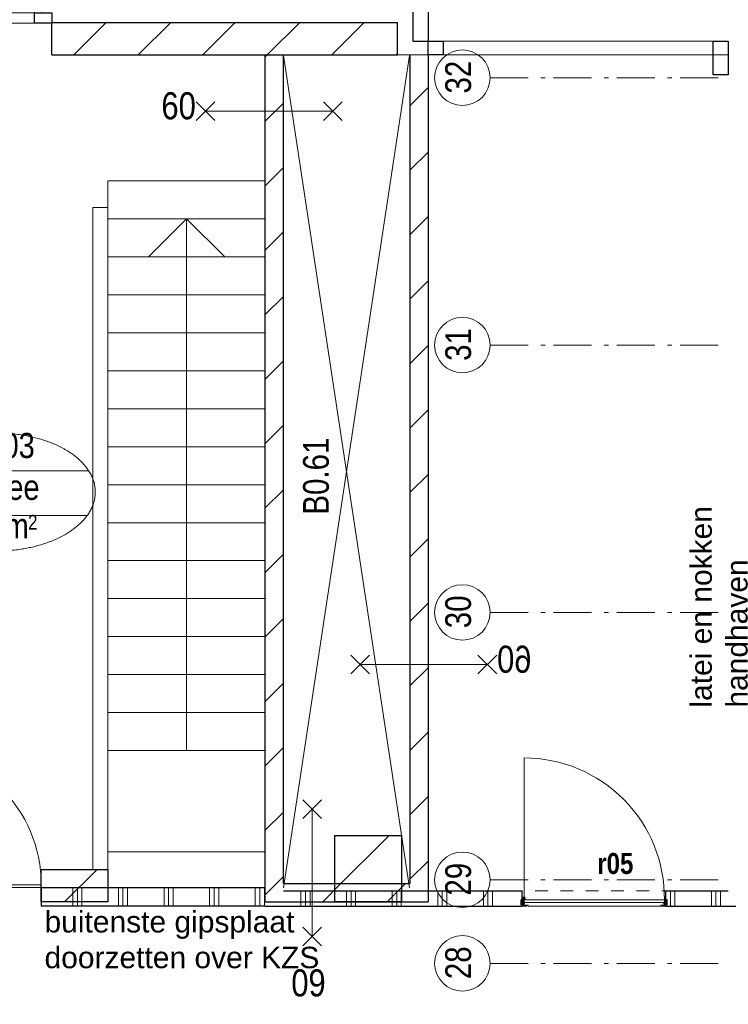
# Model space of a CAD drawing. Header units: millimetres. Extents: x 18442 to 242186, y -49554 to 63508.
# Tile 47 of 175: x 158045 to 162706, y -4218 to 2264. Entities that reach past the tile are written whole.
import ezdxf
from ezdxf.enums import TextEntityAlignment as Align

# ---------------------------------------------------------------- set-up
doc = ezdxf.new("R2010")
doc.units = ezdxf.units.MM
doc.header["$LTSCALE"] = 400
doc.header["$PDMODE"] = 1
doc.header["$PDSIZE"] = 15
for name, pattern in [('STYLE_01', [0.416641, 0.208282, -0.208359]), ('STYLE_02', [0.694427, 0.486069, -0.208359]), ('STYLE_06', [1.041641, 0.625, -0.208282, 0.069427, -0.138931])]:
    doc.linetypes.add(name, pattern=pattern)
for name, color, linetype, lineweight in [('BA-Brandveiligheid', 7, 'Continuous', 15), ('Binnenkozijnen', 140, 'Continuous', 15), ('Buitenkozijnen', 140, 'Continuous', 15), ('Kozijnmerken', 43, 'Continuous', 9), ('mat-afdichting', 9, 'Continuous', 5), ('mat-aluminium', 140, 'Continuous', 15), ('mat-baksteen', 5, 'Continuous', 25), ('mat-kalkzandsteen', 5, 'Continuous', 25), ('mat-multiplex-hor', 140, 'Continuous', 15), ('mat-scheidingswand-horizontaal', 5, 'Continuous', 25), ('mat-spuitwerk_marmo', 43, 'STYLE_02', 20), ('mat-staal', 5, 'Continuous', 25), ('None', 7, 'Continuous', 9), ('Ruimtenummers', 92, 'Continuous', 25), ('Tekst', 140, 'Continuous', 15)]:
    doc.layers.add(name, color=color, linetype=linetype, lineweight=lineweight)
doc.layers.get('Kozijnmerken').off()
doc.styles.add('Arial', font='arial.ttf', dxfattribs={"height": 176.388889})
doc.styles.add('Arial Narrow', font='ARIALN.TTF', dxfattribs={"height": 211.666667})
doc.styles.add('Arial Narrow (bold)', font='ARIALNB.TTF', dxfattribs={"height": 172.861111})

# ---------------------------------------------------------------- blocks, each defined once
blk = doc.blocks.new('*X420')
at = {"layer": 'None', "lineweight": 9}
for p, q in [((-21000, 2676.5), (-21000, 2796.5)), ((-20970, 2676.5), (-20970, 2796.5)), ((-20940, 2676.5), (-20940, 2796.5)), ((-20700, 2676.5), (-20700, 2796.5)), ((-20670, 2676.5), (-20670, 2796.5)), ((-20640, 2676.5), (-20640, 2796.5)), ((-20400, 2676.5), (-20400, 2796.5)), ((-20370, 2676.5), (-20370, 2796.5)), ((-20340, 2676.5), (-20340, 2796.5)), ((-20100, 2676.5), (-20100, 2796.5)), ((-20070, 2676.5), (-20070, 2796.5)), ((-20040, 2676.5), (-20040, 2796.5)), ((-19800, 2676.5), (-19800, 2796.5)), ((-19770, 2676.5), (-19770, 2796.5)), ((-19740, 2676.5), (-19740, 2796.5))]:
    blk.add_line(p, q, dxfattribs=at)
blk = doc.blocks.new('*X421')
at = {"layer": 'None', "lineweight": 9}
for p, q in [((-19500, 2677.5), (-19500, 2777.5)), ((-19470, 2677.5), (-19470, 2777.5)), ((-19440, 2677.5), (-19440, 2777.5)), ((-19200, 2677.5), (-19200, 2777.5)), ((-19170, 2677.5), (-19170, 2777.5)), ((-19140, 2677.5), (-19140, 2777.5)), ((-18900, 2677.5), (-18900, 2777.5)), ((-18870, 2677.5), (-18870, 2777.5)), ((-18840, 2677.5), (-18840, 2777.5)), ((-18600, 2677.5), (-18600, 2777.5)), ((-18570, 2677.5), (-18570, 2777.5)), ((-18540, 2677.5), (-18540, 2777.5)), ((-18300, 2677.5), (-18300, 2777.5)), ((-18270, 2677.5), (-18270, 2777.5)), ((-18240, 2677.5), (-18240, 2777.5))]:
    blk.add_line(p, q, dxfattribs=at)
blk = doc.blocks.new('*U483')
at = {"layer": 'None', "color": 140, "linetype": 'Continuous', "lineweight": 15}
for p, q in [((-20251.4, 7201), (-20251.4, 5451)), ((-20768.9, 3035), (-19733.9, 3035))]:
    blk.add_line(p, q, dxfattribs=at)
at = {"layer": 'None', "color": 43, "linetype": 'Continuous', "lineweight": 9}
blk.add_line((-20251.4, 5451), (-20251.4, 3701), dxfattribs=at)
at = {"layer": 'None', "color": 140, "linetype": 'Continuous', "lineweight": 15}
for points in [[(-20768.9, 7451), (-19733.9, 7451), (-19733.9, 7201), (-20768.9, 7201)], [(-20768.9, 7201), (-19733.9, 7201), (-19733.9, 6951), (-20768.9, 6951)], [(-20768.9, 6951), (-19733.9, 6951), (-19733.9, 6701), (-20768.9, 6701)], [(-20768.9, 6701), (-19733.9, 6701), (-19733.9, 6451), (-20768.9, 6451)], [(-20768.9, 6451), (-19733.9, 6451), (-19733.9, 6201), (-20768.9, 6201)], [(-20768.9, 6201), (-19733.9, 6201), (-19733.9, 5951), (-20768.9, 5951)], [(-20768.9, 5951), (-19733.9, 5951), (-19733.9, 5701), (-20768.9, 5701)]]:
    blk.add_lwpolyline(points, close=True, dxfattribs=at)
at = {"layer": 'None', "color": 140, "linetype": 'Continuous', "lineweight": 15, "flags": 128}
for points in [[(-20251.4, 7201), (-20501.7, 6951)], [(-20251.4, 7201), (-20001.2, 6951)]]:
    blk.add_lwpolyline(points, dxfattribs=at)
at = {"layer": 'None', "color": 43, "linetype": 'Continuous', "lineweight": 9}
for points in [[(-20768.9, 5701), (-19733.9, 5701), (-19733.9, 5451), (-20768.9, 5451)], [(-20768.9, 5451), (-19733.9, 5451), (-19733.9, 5201), (-20768.9, 5201)], [(-20768.9, 5201), (-19733.9, 5201), (-19733.9, 4951), (-20768.9, 4951)], [(-20768.9, 4951), (-19733.9, 4951), (-19733.9, 4701), (-20768.9, 4701)], [(-20768.9, 4701), (-19733.9, 4701), (-19733.9, 4451), (-20768.9, 4451)], [(-20768.9, 4451), (-19733.9, 4451), (-19733.9, 4201), (-20768.9, 4201)], [(-20768.9, 4201), (-19733.9, 4201), (-19733.9, 3951), (-20768.9, 3951)], [(-20768.9, 3951), (-19733.9, 3951), (-19733.9, 3701), (-20768.9, 3701)]]:
    blk.add_lwpolyline(points, close=True, dxfattribs=at)
blk = doc.blocks.new('*X831')
at = {"layer": 'None', "lineweight": 9}
for p, q in [((-18783.9, 7944.7), (-18663.9, 8064.7)), ((-18783.9, 7520.4), (-18663.9, 7640.4)), ((-18783.9, 7096.2), (-18663.9, 7216.2)), ((-18783.9, 6671.9), (-18663.9, 6791.9)), ((-18783.9, 6247.6), (-18663.9, 6367.6)), ((-18783.9, 5823.4), (-18663.9, 5943.4)), ((-18783.9, 5399.1), (-18663.9, 5519.1)), ((-18783.9, 4974.8), (-18663.9, 5094.8)), ((-18783.9, 4550.6), (-18663.9, 4670.6)), ((-18783.9, 4126.3), (-18663.9, 4246.3)), ((-18783.9, 3702.1), (-18663.9, 3822.1)), ((-18783.9, 3277.8), (-18663.9, 3397.8)), ((-18783.9, 2853.5), (-18663.9, 2973.5))]:
    blk.add_line(p, q, dxfattribs=at)
blk = doc.blocks.new('*X986')
at = {"layer": 'None', "lineweight": 9}
for p, q in [((-20994.2, 8280), (-20780.2, 8494)), ((-20570, 8280), (-20356, 8494)), ((-20145.7, 8280), (-19931.7, 8494)), ((-19721.4, 8280), (-19507.4, 8494)), ((-19297.2, 8280), (-19083.2, 8494)), ((-18872.9, 8280), (-18863.9, 8289))]:
    blk.add_line(p, q, dxfattribs=at)
blk = doc.blocks.new('Gevelpui enkele deur 1330 (2D)')
at = {"layer": 'Buitenkozijnen', "lineweight": 15}
for p, q in [((-731.5, 67), (731.5, 67)), ((-731.5, 0), (-731.5, 67)), ((731.5, 0), (731.5, 67)), ((-731.5, 0), (731.5, 0))]:
    blk.add_line(p, q, dxfattribs=at)
at = {"layer": 'Buitenkozijnen', "color": 92, "lineweight": 25}
for points in [[(-731.5, 67), (-617.5, 67), (-617.5, 0), (-731.5, 0)], [(617.5, 67), (731.5, 67), (731.5, 0), (617.5, 0)]]:
    blk.add_lwpolyline(points, close=True, dxfattribs=at)
at = {"layer": 'None', "color": 140, "linetype": 'Continuous', "lineweight": 15}
blk.add_line((-617.5, 1302), (-617.5, 67), dxfattribs=at)
at = {"layer": 'None', "color": 43, "linetype": 'Continuous', "lineweight": 9}
for p, q in [((-665, 100), (-665, 67)), ((665, 100), (665, 67))]:
    blk.add_line(p, q, dxfattribs=at)
at = {"layer": 'None', "color": 140, "linetype": 'Continuous', "lineweight": 15}
blk.add_arc((-617.5, 67), 1235, 0, 90, dxfattribs=at)
blk = doc.blocks.new('*X991')
at = {"layer": 'None', "lineweight": 9}
blk.add_line((-21053.8, 2705), (-20839.8, 2919), dxfattribs=at)
blk = doc.blocks.new('*U1268')
at = {"layer": 'None', "color": 43, "linetype": 'Continuous', "lineweight": 9}
for p, q in [((-19614.9, 8276), (-18785.5, 2796.5)), ((-18785.5, 8276), (-19614.9, 2796.5))]:
    blk.add_line(p, q, dxfattribs=at)
blk = doc.blocks.new('*X1406')
at = {"layer": 'None', "lineweight": 9}
for p, q in [((-19733.9, 8267.5), (-19721.4, 8280)), ((-19733.9, 7843.2), (-19613.9, 7963.2)), ((-19733.9, 7419), (-19613.9, 7539)), ((-19733.9, 6994.7), (-19613.9, 7114.7)), ((-19733.9, 6570.4), (-19613.9, 6690.4)), ((-19733.9, 6146.2), (-19613.9, 6266.2)), ((-19733.9, 5721.9), (-19613.9, 5841.9)), ((-19733.9, 5297.6), (-19613.9, 5417.6)), ((-19733.9, 4873.4), (-19613.9, 4993.4)), ((-19733.9, 4449.1), (-19613.9, 4569.1)), ((-19733.9, 4024.8), (-19613.9, 4144.8)), ((-19733.9, 3600.6), (-19613.9, 3720.6)), ((-19733.9, 3176.3), (-19613.9, 3296.3)), ((-19733.9, 2752.1), (-19613.9, 2872.1))]:
    blk.add_line(p, q, dxfattribs=at)
blk = doc.blocks.new('Ruimtenummer UV 50')
at = {"layer": 'Ruimtenummers', "color": 8, "lineweight": 5}
for p, q in [((602.2, 156.5), (-602.3, 156.5)), ((594.7, -137.5), (-594.8, -137.5))]:
    blk.add_line(p, q, dxfattribs=at)
blk.add_open_spline([(-323.4, 353.8), (-173.3, 405.8), (173.3, 405.8), (323.4, 353.8), (473.5, 301.8), (560.1, 211.8), (646.8, 121.7), (646.8, 17.7), (646.8, -86.3), (560.1, -176.3), (473.5, -266.4), (323.4, -318.4), (173.3, -370.4), (-173.3, -370.4), (-323.4, -318.4), (-473.5, -266.4), (-560.2, -176.3), (-646.8, -86.3), (-646.8, 17.7), (-646.8, 121.7), (-560.2, 211.8), (-473.5, 301.8), (-323.4, 353.8)], degree=2, knots=[0, 0, 0, 0.09962, 0.19924, 0.19924, 0.283607, 0.283607, 0.349619, 0.349619, 0.415638, 0.415638, 0.5, 0.5, 0.59962, 0.69924, 0.69924, 0.783607, 0.783607, 0.849619, 0.849619, 0.915638, 0.915638, 1, 1, 1], dxfattribs=at)
at = {"layer": 'Ruimtenummers', "attachment_point": 2, "style": 'Arial Narrow'}
for s, insert, char_height in [(' m', (103.6, -122.2), 165.95), (' 2', (220.1, -132.8), 96.8)]:
    blk.add_mtext(s, dxfattribs=dict(at, insert=insert, char_height=char_height))
at = {"layer": 'Ruimtenummers', "style": 'Arial Narrow'}
for tag, p in [('Nummer', (0, 406.9)), ('Naam', (0, 131.7)), ('Oppervlak', (-137.9, -122.2))]:
    blk.add_attdef(tag, text='', height=165.9, dxfattribs=at).set_placement(p, align=Align.TOP_CENTER)
blk = doc.blocks.new('Kozijnmerk 50')
at = {"layer": 'None', "color": 43, "style": 'Arial Narrow (bold)'}
blk.add_attdef('merk', text='', height=138.3, dxfattribs=at).set_placement((0, 0), align=Align.MIDDLE_CENTER)
blk = doc.blocks.new('060min X')
at = {"layer": 'BA-Brandveiligheid', "color": 7, "linetype": 'Continuous', "lineweight": 15}
for p, q in [((-480.2, 61.7), (-356.7, -61.7)), ((-480.2, -61.7), (-356.7, 61.7)), ((-418.5, 0), (418.5, 0)), ((480.2, 61.7), (356.7, -61.7)), ((480.2, -61.7), (356.7, 61.7))]:
    blk.add_line(p, q, dxfattribs=at)
at = {"layer": 'BA-Brandveiligheid', "color": 43, "insert": (-709.2, 124.2), "char_height": 177.8, "attachment_point": 1, "style": 'Arial Narrow'}
blk.add_mtext('60', dxfattribs=at)
blk = doc.blocks.new('*X1774')
at = {"layer": 'None', "lineweight": 5}
blk.add_line((-17109.9, 2700), (-18033.8, 2700), dxfattribs=at)
blk = doc.blocks.new('*U1775')
at = {"layer": 'None', "color": 43, "linetype": 'Continuous', "lineweight": 9}
for p, q in [((-18053.9, 2685.1), (-18043.9, 2718.9)), ((-18053.9, 2718.9), (-18043.9, 2685.1))]:
    blk.add_line(p, q, dxfattribs=at)
blk.add_lwpolyline([(-18053.9, 2718.9), (-18043.9, 2718.9), (-18043.9, 2685.1), (-18053.9, 2685.1)], close=True, dxfattribs=at)
blk = doc.blocks.new('*U1776')
at = {"layer": 'None', "color": 43, "linetype": 'Continuous', "lineweight": 9}
for p, q in [((-17089.9, 2685.1), (-17099.9, 2719.9)), ((-17089.9, 2719.9), (-17099.9, 2685.1))]:
    blk.add_line(p, q, dxfattribs=at)
blk.add_lwpolyline([(-17099.9, 2719.9), (-17089.9, 2719.9), (-17089.9, 2685.1), (-17099.9, 2685.1)], close=True, dxfattribs=at)
blk = doc.blocks.new('*X1777')
at = {"layer": 'None', "lineweight": 9}
for p, q in [((-17121.5, 2677.5), (-17117.5, 2681.5)), ((-17103.9, 2695.1), (-17099.9, 2699.1))]:
    blk.add_line(p, q, dxfattribs=at)
blk = doc.blocks.new('*U1778')
at = {"layer": 'mat-afdichting', "lineweight": 5}
for points in [[(-18018.9, 2681.5), (-18030.9, 2681.5), (-18030.9, 2683.7), (-18018.9, 2683.7)], [(-17124.9, 2681.5), (-17112.9, 2681.5), (-17112.9, 2683.7), (-17124.9, 2683.7)]]:
    blk.add_lwpolyline(points, close=True, dxfattribs=at)
at = {"layer": 'mat-aluminium', "lineweight": 15}
blk.add_lwpolyline([(-17103.9, 2698), (-17099.9, 2698), (-17099.9, 2713), (-17103.9, 2713)], close=True, dxfattribs=at)
at = {"layer": 'mat-multiplex-hor', "lineweight": 15, "flags": 128}
for points in [[(-17115.9, 2699), (-17109.9, 2699), (-17109, 2717.5), (-18034.9, 2717.5), (-18033.7, 2699), (-18026.2, 2699)], [(-18026.2, 2696), (-18033.5, 2696), (-18032.8, 2683.7), (-18004.8, 2683.7), (-18004.8, 2677.5), (-17132.9, 2677.5), (-17132.9, 2683.7), (-17110.7, 2683.7), (-17110.1, 2696), (-17115.9, 2696)]]:
    blk.add_lwpolyline(points, dxfattribs=at)
at = {"layer": 'mat-spuitwerk_marmo', "lineweight": 20}
blk.add_circle((-18031.9, 2729.8), 4, dxfattribs=at)
at = {"layer": 'mat-staal', "lineweight": 5, "flags": 128}
for points in [[(-18038.9, 2677.5, -0.414214), (-18043.9, 2682.5), (-18043.9, 2725.9), (-18043.9, 2727.6), (-18039.9, 2727.6), (-18039.9, 2725.9), (-18039.9, 2682.5), (-18039.9, 2682.5, 0.414214), (-18038.9, 2681.5), (-18013.9, 2681.5), (-18013.9, 2677.5)], [(-17104.9, 2677.5, 0.414214), (-17099.9, 2682.5), (-17099.9, 2725.9), (-17099.9, 2727.6), (-17103.9, 2727.6), (-17103.9, 2725.9), (-17103.9, 2682.5), (-17103.9, 2682.5, -0.414214), (-17104.9, 2681.5), (-17129.9, 2681.5), (-17129.9, 2677.5)]]:
    blk.add_lwpolyline(points, format="xyb", close=True, dxfattribs=at)
at = {"layer": 'None', "color": 43, "linetype": 'Continuous', "lineweight": 9}
blk.add_line((-18031.9, 2729.8), (-18031.9, 3652.4), dxfattribs=at)
for points in [[(-18037.4, 2683.8), (-18039.9, 2683.8), (-18039.9, 2730.9), (-18037.4, 2730.9)], [(-18026.9, 2727.3), (-18025.1, 2725.7), (-18032.4, 2717.2), (-18030.7, 2684.3), (-18033.1, 2684.2), (-18034.9, 2718.1)]]:
    blk.add_lwpolyline(points, close=True, dxfattribs=at)
at = {"layer": 'None', "color": 92, "linetype": 'Continuous', "lineweight": 25, "flags": 128}
for points in [[(-18028.8, 2698.7), (-18033.8, 2698.7), (-18033.8, 2696.7)], [(-18033.8, 2696.7), (-18028.8, 2696.7)], [(-17110, 2698.7), (-17115, 2698.7), (-17115, 2696.7)], [(-17115, 2696.7), (-17110, 2696.7)]]:
    blk.add_lwpolyline(points, dxfattribs=at)
at = {"layer": 'None', "color": 140, "linetype": 'Continuous', "lineweight": 15}
blk.add_circle((-18031.9, 2729.8), 8, dxfattribs=at)
at = {"layer": 'None', "color": 43, "linetype": 'Continuous', "lineweight": 9}
blk.add_arc((-18031.9, 2729.8), 922.6, 359.29028, 90, dxfattribs=at)
at = {"layer": 'None', "color": 8, "linetype": 'Continuous', "lineweight": 5}
for p in [(-18043, 2729.1), (-17100.9, 2729.1), (-18053.9, 2711.5), (-17089.9, 2711.5), (-17089.9, 2681.5)]:
    blk.add_point(p, dxfattribs=at)
at = {"layer": 'mat-multiplex-hor'}
blk.add_blockref('*X1774', (0, 0), dxfattribs=at)
at = {"layer": 'mat-staal'}
blk.add_blockref('*X1777', (0, 0), dxfattribs=at)
at = {"layer": 'None', "color": 7}
for name in ['*U1775', '*U1776']:
    blk.add_blockref(name, (0, 0), dxfattribs=at)
blk = doc.blocks.new('*U1987')
at = {"layer": 'Binnenkozijnen', "color": 43, "linetype": 'Continuous', "lineweight": 9}
blk.add_line((-22107.4, 3717), (-22107.4, 2386.9), dxfattribs=at)
at = {"layer": 'Binnenkozijnen', "color": 140, "linetype": 'Continuous', "lineweight": 15}
blk.add_lwpolyline([(-22527.4, 2817), (-21207.4, 2817), (-21207.4, 2799), (-22527.4, 2799)], close=True, dxfattribs=at)
at = {"layer": 'Binnenkozijnen', "color": 43, "linetype": 'Continuous', "lineweight": 9}
for centre, radius, start, end in [((-22107.4, 2817), 900, 0, 90), ((-22107.4, 2807), 420.1, 180, 270)]:
    blk.add_arc(centre, radius, start, end, dxfattribs=at)
at = {"layer": 'mat-scheidingswand-horizontaal', "lineweight": 25}
blk.add_circle((-22107.4, 2808), 9, dxfattribs=at)
blk = doc.blocks.new('*X2193')
at = {"layer": 'None', "lineweight": 9}
for p, q in [((-17070, 2677.5), (-17070, 2777.5)), ((-17040, 2677.5), (-17040, 2777.5)), ((-16800, 2677.5), (-16800, 2777.5)), ((-16770, 2677.5), (-16770, 2777.5)), ((-16740, 2677.5), (-16740, 2777.5)), ((-16500, 2677.5), (-16500, 2777.5)), ((-16470, 2677.5), (-16470, 2777.5)), ((-16440, 2677.5), (-16440, 2777.5)), ((-16200, 2677.5), (-16200, 2777.5)), ((-16170, 2677.5), (-16170, 2777.5)), ((-16140, 2677.5), (-16140, 2777.5))]:
    blk.add_line(p, q, dxfattribs=at)
blk = doc.blocks.new('*X2199')
at = {"layer": 'None', "lineweight": 9}
for p, q in [((-19356.7, 2705), (-19236.7, 2825)), ((-18932.5, 2705), (-18812.5, 2825))]:
    blk.add_line(p, q, dxfattribs=at)
blk = doc.blocks.new('*X2200')
at = {"layer": 'None', "lineweight": 9}
for p, q in [((-19275.9, 2785.8), (-18919.7, 3142)), ((-18932.5, 2705), (-18838.9, 2798.5))]:
    blk.add_line(p, q, dxfattribs=at)
blk = doc.blocks.new('060min Y')
at = {"layer": 'BA-Brandveiligheid', "color": 7, "linetype": 'Continuous', "lineweight": 15}
for p, q in [((-61.7, 480.2), (61.7, 356.7)), ((61.7, 480.2), (-61.7, 356.7)), ((0, -418.5), (0, 418.5)), ((-61.7, -480.2), (61.7, -356.7)), ((61.7, -480.2), (-61.7, -356.7))]:
    blk.add_line(p, q, dxfattribs=at)
at = {"layer": 'BA-Brandveiligheid', "color": 43, "insert": (-89.5, 813), "char_height": 177.8, "attachment_point": 1, "style": 'Arial Narrow'}
blk.add_mtext('60', dxfattribs=at)

msp = doc.modelspace()

# ---------------------------------------------------------------- linework, layer by layer
at = {"layer": 'Binnenkozijnen', "color": 43, "linetype": 'STYLE_01', "lineweight": 9}
msp.add_line((161101.7849, -3470.88115), (162294.7849, -3470.88115), dxfattribs=at)
at = {"layer": 'Buitenkozijnen', "lineweight": 15}
for p, q in [((160730.7849, 2121.61885), (162705.7849, 2121.61885)), ((160530.7849, 2031.61885), (162705.7849, 2031.61885))]:
    msp.add_line(p, q, dxfattribs=at)
at = {"layer": 'Buitenkozijnen', "color": 92, "lineweight": 25}
for points in [[(160730.7849, 2121.61885), (160830.7849, 2121.61885), (160830.7849, 2031.61885), (160730.7849, 2031.61885)], [(162605.7849, 2121.61885), (162705.7849, 2121.61885), (162705.7849, 1901.61885), (162605.7849, 1901.61885)]]:
    msp.add_lwpolyline(points, close=True, dxfattribs=at)
at = {"layer": 'mat-baksteen', "lineweight": 25}
for p, q in [((160730.7849, 2441.61885), (160730.7849, 2121.61885)), ((160630.7849, 2341.61885), (160630.7849, 2121.61885)), ((160630.7849, 2121.61885), (160730.7849, 2121.61885))]:
    msp.add_line(p, q, dxfattribs=at)
at = {"layer": 'mat-kalkzandsteen', "lineweight": 25}
for p, q in [((158257.2849, 2245.61885), (160530.7849, 2245.61885)), ((158257.2849, 2031.61885), (158257.2849, 2245.61885)), ((160530.7849, 2031.61885), (160530.7849, 2245.61885)), ((158257.2849, 2031.61885), (160530.7849, 2031.61885)), ((159780.7849, -3423.38115), (160610.7849, -3423.38115)), ((159660.7849, -3543.38115), (160730.7849, -3543.38115))]:
    msp.add_line(p, q, dxfattribs=at)
at = {"layer": 'mat-kalkzandsteen', "color": 92, "lineweight": 25}
for p, q in [((159660.7849, -3543.38115), (159660.7849, 2031.61885)), ((159780.7849, -3423.38115), (159780.7849, 2031.61885)), ((160610.7849, 2027.61885), (160610.7849, -3423.38115)), ((160730.7849, 2027.61885), (160730.7849, -3543.38115))]:
    msp.add_line(p, q, dxfattribs=at)
at = {"layer": 'mat-kalkzandsteen', "lineweight": 25}
for points in [[(160118.7849, -3106.38115), (160555.7849, -3106.38115), (160555.7849, -3543.38115), (160118.7849, -3543.38115)], [(158187.2849, -3329.38115), (158624.2849, -3329.38115), (158624.2849, -3543.38115), (158187.2849, -3543.38115)]]:
    msp.add_lwpolyline(points, close=True, dxfattribs=at)
at = {"layer": 'mat-scheidingswand-horizontaal', "lineweight": 25}
for p, q in [((158187.2849, -3451.88115), (158187.2849, -3571.88115)), ((159659.7849, -3451.88115), (158187.2849, -3451.88115)), ((159659.7849, -3470.88115), (159660.7849, -3470.88115)), ((159780.7849, -3470.88115), (161350.7849, -3470.88115)), ((161350.7849, -3570.88115), (161350.7849, -3470.88115)), ((162294.7849, -3470.88115), (162705.7849, -3470.88115)), ((162294.7849, -3570.88115), (162294.7849, -3470.88115)), ((159659.7849, -3571.88115), (158187.2849, -3571.88115)), ((159659.7849, -3570.88115), (161350.7849, -3570.88115)), ((162294.7849, -3570.88115), (163393.7849, -3570.88115))]:
    msp.add_line(p, q, dxfattribs=at)
at = {"layer": 'None', "color": 7, "linetype": 'STYLE_06', "lineweight": 9}
for p, q in [((161139.60817, 1881.61885), (162639.60817, 1881.61885)), ((161139.60817, 121.61885), (162639.60817, 121.61885)), ((161139.60817, -1638.38115), (162639.60817, -1638.38115)), ((161139.60817, -3398.38115), (162639.60817, -3398.38115)), ((161139.60817, -3948.38115), (162639.60817, -3948.38115))]:
    msp.add_line(p, q, dxfattribs=at)
at = {"layer": 'None', "color": 140, "linetype": 'Continuous', "lineweight": 15}
for p, q in [((158625.7849, 1027.61885), (158525.7849, 1027.61885)), ((158525.7849, -3329.38115), (158525.7849, 1027.61885)), ((158625.7849, -3329.38115), (158625.7849, 1027.61885)), ((158625.7849, -3329.38115), (158525.7849, -3329.38115))]:
    msp.add_line(p, q, dxfattribs=at)
at = {"layer": 'None', "color": 43, "linetype": 'Continuous', "lineweight": 9}
for centre in [(160957.00175, 1881.61885), (160957.00175, 121.61885), (160957.00175, -1638.38115), (160957.00175, -3398.38115), (160957.00175, -3948.38115)]:
    msp.add_circle(centre, 182.60642, dxfattribs=at)

# ---------------------------------------------------------------- block references
at = {"layer": 'Kozijnmerken', "color": 7}
msp.add_blockref('Kozijnmerk 50', (161962.76141, -3290.84877), dxfattribs=at).add_auto_attribs({'merk': 'r05'})
at = {"layer": 'mat-kalkzandsteen'}
for name in ['*X986', '*X2200', '*X991', '*X2199']:
    msp.add_blockref(name, (179394.72553, -6248.38115), dxfattribs=at)
at = {"layer": 'mat-kalkzandsteen', "color": 92}
for name in ['*X1406', '*X831']:
    msp.add_blockref(name, (179394.72553, -6248.38115), dxfattribs=at)
at = {"layer": 'mat-scheidingswand-horizontaal'}
for name in ['*X420', '*X421', '*X2193']:
    msp.add_blockref(name, (179394.72553, -6248.38115), dxfattribs=at)
at = {"layer": 'None', "color": 7}
for name, p in [('Gevelpui enkele deur 1330 (2D)', (157525.7849, 2241.61885)), ('*U1268', (179394.72553, -6248.38115)), ('*U483', (179394.72553, -6248.38115)), ('*U1987', (179394.72553, -6248.38115)), ('*U1778', (179394.72553, -6248.38115))]:
    msp.add_blockref(name, p, dxfattribs=at)
at = {"layer": 'Ruimtenummers'}
msp.add_blockref('Ruimtenummer UV 50', (157895.82989, -863.20865), dxfattribs=at).add_auto_attribs({'Nummer': 'B0.03', 'Naam': 'Entree', 'Oppervlak': '16'})
at = {"layer": 'Tekst', "color": 7}
msp.add_blockref('060min X', (159686.49044, 1661.51349), dxfattribs=at)
at = {"layer": 'Tekst', "color": 7, "xscale": -1}
msp.add_blockref('060min X', (160702.50944, -1981.4549), dxfattribs=at)
at = {"layer": 'Tekst', "color": 7, "rotation": 180}
msp.add_blockref('060min Y', (159968.8449, -3352.46782), dxfattribs=at)

# ---------------------------------------------------------------- texts
at = {"layer": 'None', "color": 8, "char_height": 169.333333, "attachment_point": 1, "rotation": 90, "style": 'Arial Narrow'}
for s, insert in [('32', (160844.24416, 1777.61654)), ('31', (160844.24416, 17.61654)), ('30', (160844.24416, -1742.38346)), ('29', (160844.24416, -3502.38346)), ('28', (160844.24416, -4052.38346))]:
    msp.add_mtext(s, dxfattribs=dict(at, insert=insert))
at = {"layer": 'None', "color": 140, "insert": (162456.32469, -2264.4536), "char_height": 141.1111111, "width": 2180, "attachment_point": 1, "rotation": 90, "style": 'Arial'}
msp.add_mtext('latei en nokken handhaven', dxfattribs=at)
at = {"layer": 'None', "color": 140, "insert": (158208.57595, -3603.88562), "char_height": 141.1111111, "width": 1734.0365982, "attachment_point": 1, "style": 'Arial'}
msp.add_mtext('buitenste gipsplaat \\Pdoorzetten over KZS ', dxfattribs=at)
at = {"layer": 'Ruimtenummers', "insert": (159909.07158, -994.40549), "char_height": 169.333333, "attachment_point": 1, "rotation": 90, "style": 'Arial Narrow'}
msp.add_mtext('B0.61', dxfattribs=at)

doc.saveas('drawing.dxf')
